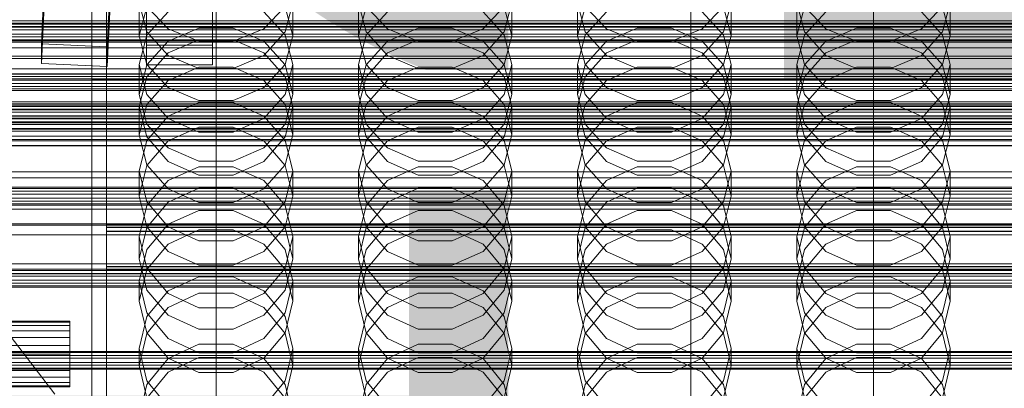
# Model space of a CAD drawing. Header units: millimetres. Extents: x -4738 to 65662, y -68080 to 6847.
# Tile 256 of 256: x -184 to 86, y -34184 to -34084. Entities that reach past the tile are written whole.
import ezdxf

# ---------------------------------------------------------------- set-up
doc = ezdxf.new("R2010")
doc.units = ezdxf.units.MM
for name, color, linetype, lineweight in [('COTAS_O', 1, 'Continuous', 0), ('COTAS_P', 1, 'Continuous', 0), ('frontal_briquetadora', 7, 'Continuous', 0), ('frontal_C01', 7, 'Continuous', 0), ('frontal_C02', 7, 'Continuous', 0), ('frontal_C03', 7, 'Continuous', 0), ('frontal_dosificador', 7, 'Continuous', 0), ('frontal_mezcladora', 7, 'Continuous', 0), ('frontal_secador', 7, 'Continuous', 0)]:
    doc.layers.add(name, color=color, linetype=linetype, lineweight=lineweight)
doc.dimstyles.new('R19_100', dxfattribs={"dimtxt": 250, "dimasz": 150, "dimexe": 150, "dimexo": 80, "dimgap": 100, "dimtad": 1, "dimtih": 1, "dimtoh": 1, "dimdsep": 46, "dimcen": 0.09, "dimadec": 0, "dimazin": 0, "dimtfac": 1, "dimtdec": 4, "dimtofl": 0, "dimtmove": 0, "dimatfit": 3, "dimfxl": 1, "dimtolj": 1, "dimtzin": 0, "dimarcsym": 0})

# ---------------------------------------------------------------- blocks, each defined once
blk = doc.blocks.new('DIM_R30_48')
at = {"layer": 'COTAS_O'}
for p, q in [((-1725, -33700), (-1575, -33655)), ((1725, -33700), (1575, -33655)), ((-1725, -34400), (-1725, -33700)), ((-1725, -33700), (1725, -33700)), ((-1725, -33700), (-1575, -33745)), ((1725, -33700), (1575, -33745)), ((1725, -34400), (1725, -33700))]:
    blk.add_line(p, q, dxfattribs=at)
blk.add_text('3450 O', height=250, dxfattribs=at).set_placement((0, -33600))
blk = doc.blocks.new('DIM_R30_49')
at = {"layer": 'COTAS_P'}
for p, q in [((-150, -32300), (550, -32300)), ((550, -32300), (505, -32450)), ((550, -34900), (550, -32300)), ((550, -32300), (595, -32450)), ((550, -34900), (505, -34750)), ((550, -34900), (595, -34750)), ((-150, -34900), (550, -34900))]:
    blk.add_line(p, q, dxfattribs=at)
blk.add_text('2600 P', height=250, rotation=90, dxfattribs=at).set_placement((450, -33600))
blk = doc.blocks.new('DIM_R30_51')
at = {"layer": 'COTAS_O'}
for p, q in [((-650, -33700), (50, -33700)), ((50, -33700), (5, -33850)), ((50, -34900), (50, -33700)), ((50, -33700), (95, -33850)), ((50, -34900), (5, -34750)), ((50, -34900), (95, -34750)), ((-650, -34900), (50, -34900))]:
    blk.add_line(p, q, dxfattribs=at)
blk.add_text('1200 O', height=250, rotation=90, dxfattribs=at).set_placement((-50, -34300))
blk = doc.blocks.new('DIM_R30_52')
at = {"layer": 'COTAS_O'}
for p, q in [((-650, -34200), (-500, -34155)), ((650, -34200), (500, -34155)), ((-650, -34900), (-650, -34200)), ((-650, -34200), (650, -34200)), ((-650, -34200), (-500, -34245)), ((650, -34200), (500, -34245)), ((650, -34900), (650, -34200))]:
    blk.add_line(p, q, dxfattribs=at)
blk.add_text('1300 O', height=250, dxfattribs=at).set_placement((0, -34100))

msp = doc.modelspace()

# ---------------------------------------------------------------- linework, layer by layer
at = {"layer": 'frontal_briquetadora'}
for p, q in [((-164, -34100), (-164, -33920)), ((-160, -34100), (-160, -33920)), ((-160, -34066.987), (-160, -34084.097)), ((-160, -34084.64), (-160, -34067.514)), ((-160, -34085.184), (-160, -34068.041)), ((-160, -34068.567), (-160, -34085.599)), ((-160, -34084.398), (-160, -34069.338)), ((-160, -34073.418), (-160, -34087.52)), ((-160, -34077.23), (-160, -34091.829)), ((-148.92, -34086.819), (-151, -34078.875)), ((-151, -34087.875), (-151, -34078.875)), ((-109, -34078.875), (-111.08, -34086.82)), ((-109, -34087.875), (-109, -34078.875)), ((-88.92, -34086.819), (-91, -34078.875)), ((-91, -34087.875), (-91, -34078.875)), ((-49, -34078.875), (-51.08, -34086.82)), ((-49, -34087.875), (-49, -34078.875)), ((-28.92, -34086.819), (-31, -34078.875)), ((-31, -34087.875), (-31, -34078.875)), ((11, -34078.875), (8.92, -34086.82)), ((11, -34087.875), (11, -34078.875)), ((31.08, -34086.819), (29, -34078.875)), ((29, -34087.875), (29, -34078.875)), ((71, -34078.875), (68.92, -34086.82)), ((71, -34087.875), (71, -34078.875)), ((-160, -34096.579), (-160, -34081.519)), ((-151, -34087.875), (-148.92, -34079.984)), ((-143.093, -34085.996), (-148.92, -34079.855)), ((-148.92, -34087.722), (-143.094, -34081.332)), ((-111.08, -34079.855), (-116.907, -34085.996)), ((-116.906, -34081.332), (-111.08, -34087.722)), ((-111.08, -34079.984), (-109, -34087.875)), ((-91, -34087.875), (-88.92, -34079.984)), ((-83.093, -34085.996), (-88.92, -34079.855)), ((-88.92, -34087.722), (-83.094, -34081.332)), ((-51.08, -34079.855), (-56.907, -34085.996)), ((-56.906, -34081.332), (-51.08, -34087.722)), ((-51.08, -34079.984), (-49, -34087.875)), ((-31, -34087.875), (-28.92, -34079.984)), ((-23.093, -34085.996), (-28.92, -34079.855)), ((-28.92, -34087.722), (-23.094, -34081.332)), ((8.92, -34079.855), (3.093, -34085.996)), ((3.094, -34081.332), (8.92, -34087.722)), ((8.92, -34079.984), (11, -34087.875)), ((29, -34087.875), (31.08, -34079.984)), ((36.907, -34085.996), (31.08, -34079.855)), ((31.08, -34087.722), (36.906, -34081.332)), ((68.92, -34079.855), (63.093, -34085.996)), ((63.094, -34081.332), (68.92, -34087.722)), ((68.92, -34079.984), (71, -34087.875)), ((-160, -34084.097), (-160, -34101.698)), ((-160, -34094.857), (-160, -34084.398)), ((-160, -34102.255), (-160, -34084.64)), ((-160, -34102.813), (-160, -34085.184)), ((-160, -34085.599), (-160, -34099.701)), ((-160, -34087.52), (-160, -34096.547)), ((-143.094, -34093.266), (-148.92, -34086.819)), ((-134.673, -34085.792), (-143.093, -34089.399)), ((-134.673, -34089.404), (-143.093, -34085.996)), ((-125.327, -34085.792), (-134.673, -34085.792)), ((-116.907, -34089.399), (-125.327, -34085.792)), ((-116.907, -34085.996), (-125.327, -34089.404)), ((-111.08, -34086.82), (-116.906, -34093.266)), ((-83.094, -34093.266), (-88.92, -34086.819)), ((-74.673, -34085.792), (-83.093, -34089.399)), ((-74.673, -34089.404), (-83.093, -34085.996)), ((-65.327, -34085.792), (-74.673, -34085.792)), ((-56.907, -34089.399), (-65.327, -34085.792)), ((-56.907, -34085.996), (-65.327, -34089.404)), ((-51.08, -34086.82), (-56.906, -34093.266)), ((-23.094, -34093.266), (-28.92, -34086.819)), ((-14.673, -34085.792), (-23.093, -34089.399)), ((-14.673, -34089.404), (-23.093, -34085.996)), ((-5.327, -34085.792), (-14.673, -34085.792)), ((3.093, -34089.399), (-5.327, -34085.792)), ((3.093, -34085.996), (-5.327, -34089.404)), ((8.92, -34086.82), (3.094, -34093.266)), ((36.906, -34093.266), (31.08, -34086.819)), ((45.327, -34085.792), (36.907, -34089.399)), ((45.327, -34089.404), (36.907, -34085.996)), ((54.673, -34085.792), (45.327, -34085.792)), ((63.093, -34089.399), (54.673, -34085.792)), ((63.093, -34085.996), (54.673, -34089.404)), ((68.92, -34086.82), (63.094, -34093.266)), ((-151, -34095.779), (-148.92, -34087.722)), ((-151, -34087.875), (-148.92, -34095.766)), ((-143.093, -34089.399), (-148.92, -34095.899)), ((-134.674, -34089.012), (-143.094, -34092.596)), ((-125.326, -34089.012), (-134.674, -34089.012)), ((-125.327, -34089.404), (-134.673, -34089.404)), ((-116.906, -34092.596), (-125.326, -34089.012)), ((-111.08, -34095.899), (-116.907, -34089.399)), ((-111.08, -34087.722), (-109, -34095.779)), ((-111.08, -34095.766), (-109, -34087.875)), ((-91, -34095.779), (-88.92, -34087.722)), ((-91, -34087.875), (-88.92, -34095.766)), ((-83.093, -34089.399), (-88.92, -34095.899)), ((-74.674, -34089.012), (-83.094, -34092.596)), ((-65.326, -34089.012), (-74.674, -34089.012)), ((-65.327, -34089.404), (-74.673, -34089.404)), ((-56.906, -34092.596), (-65.326, -34089.012)), ((-51.08, -34095.899), (-56.907, -34089.399)), ((-51.08, -34087.722), (-49, -34095.779)), ((-51.08, -34095.766), (-49, -34087.875)), ((-31, -34095.779), (-28.92, -34087.722)), ((-31, -34087.875), (-28.92, -34095.766)), ((-23.093, -34089.399), (-28.92, -34095.899)), ((-14.674, -34089.012), (-23.094, -34092.596)), ((-5.326, -34089.012), (-14.674, -34089.012)), ((-5.327, -34089.404), (-14.673, -34089.404)), ((3.094, -34092.596), (-5.326, -34089.012)), ((8.92, -34095.899), (3.093, -34089.399)), ((8.92, -34087.722), (11, -34095.779)), ((8.92, -34095.766), (11, -34087.875)), ((29, -34095.779), (31.08, -34087.722)), ((29, -34087.875), (31.08, -34095.766)), ((36.907, -34089.399), (31.08, -34095.899)), ((45.326, -34089.012), (36.906, -34092.596)), ((54.674, -34089.012), (45.326, -34089.012)), ((54.673, -34089.404), (45.327, -34089.404)), ((63.094, -34092.596), (54.674, -34089.012)), ((68.92, -34095.899), (63.093, -34089.399)), ((68.92, -34087.722), (71, -34095.779)), ((68.92, -34095.766), (71, -34087.875)), ((-160, -34091.829), (-160, -34101.584)), ((-143.094, -34092.596), (-148.92, -34099.099)), ((-111.08, -34099.099), (-116.906, -34092.596)), ((-83.094, -34092.596), (-88.92, -34099.099)), ((-51.08, -34099.099), (-56.906, -34092.596)), ((-23.094, -34092.596), (-28.92, -34099.099)), ((8.92, -34099.099), (3.094, -34092.596)), ((36.906, -34092.596), (31.08, -34099.099)), ((68.92, -34099.099), (63.094, -34092.596)), ((-160, -34099.123), (-160, -34094.857)), ((-134.674, -34096.873), (-143.094, -34093.266)), ((-116.906, -34093.266), (-125.326, -34096.873)), ((-74.674, -34096.873), (-83.094, -34093.266)), ((-56.906, -34093.266), (-65.326, -34096.873)), ((-14.674, -34096.873), (-23.094, -34093.266)), ((3.094, -34093.266), (-5.326, -34096.873)), ((45.326, -34096.873), (36.906, -34093.266)), ((63.094, -34093.266), (54.674, -34096.873)), ((-160, -34096.547), (-160, -34099.123)), ((-160, -34107.038), (-160, -34096.579)), ((-148.92, -34103.933), (-151, -34095.779)), ((-151, -34104.004), (-151, -34095.779)), ((-148.92, -34095.899), (-151, -34104.004)), ((-148.92, -34095.766), (-143.093, -34102.094)), ((-143.093, -34100.145), (-134.673, -34096.48)), ((-125.326, -34096.873), (-134.674, -34096.873)), ((-134.673, -34096.48), (-125.327, -34096.48)), ((-125.327, -34096.48), (-116.907, -34100.145)), ((-116.907, -34102.094), (-111.08, -34095.766)), ((-109, -34095.779), (-111.08, -34103.933)), ((-109, -34104.004), (-111.08, -34095.899)), ((-109, -34104.004), (-109, -34095.779)), ((-88.92, -34103.933), (-91, -34095.779)), ((-91, -34104.004), (-91, -34095.779)), ((-88.92, -34095.899), (-91, -34104.004)), ((-88.92, -34095.766), (-83.093, -34102.094)), ((-83.093, -34100.145), (-74.673, -34096.48)), ((-65.326, -34096.873), (-74.674, -34096.873)), ((-74.673, -34096.48), (-65.327, -34096.48)), ((-65.327, -34096.48), (-56.907, -34100.145)), ((-56.907, -34102.094), (-51.08, -34095.766)), ((-49, -34095.779), (-51.08, -34103.933)), ((-49, -34104.004), (-51.08, -34095.899)), ((-49, -34104.004), (-49, -34095.779)), ((-28.92, -34103.933), (-31, -34095.779)), ((-31, -34104.004), (-31, -34095.779)), ((-28.92, -34095.899), (-31, -34104.004)), ((-28.92, -34095.766), (-23.093, -34102.094)), ((-23.093, -34100.145), (-14.673, -34096.48)), ((-5.326, -34096.873), (-14.674, -34096.873)), ((-14.673, -34096.48), (-5.327, -34096.48)), ((-5.327, -34096.48), (3.093, -34100.145)), ((3.093, -34102.094), (8.92, -34095.766)), ((11, -34095.779), (8.92, -34103.933)), ((11, -34104.004), (8.92, -34095.899)), ((11, -34104.004), (11, -34095.779)), ((31.08, -34103.933), (29, -34095.779)), ((29, -34104.004), (29, -34095.779)), ((31.08, -34095.899), (29, -34104.004)), ((31.08, -34095.766), (36.907, -34102.094)), ((36.907, -34100.145), (45.327, -34096.48)), ((54.674, -34096.873), (45.326, -34096.873)), ((45.327, -34096.48), (54.673, -34096.48)), ((54.673, -34096.48), (63.093, -34100.145)), ((63.093, -34102.094), (68.92, -34095.766)), ((71, -34095.779), (68.92, -34103.933)), ((71, -34104.004), (68.92, -34095.899)), ((71, -34104.004), (71, -34095.779)), ((-164, -34100), (-160, -34100)), ((-164, -34275), (-164, -34100)), ((-160, -34099.701), (-160, -34108.728)), ((200, -34100), (-160, -34100)), ((-160, -34275), (-160, -34100)), ((-148.92, -34099.099), (-151, -34107.292)), ((-148.92, -34106.751), (-143.093, -34100.145)), ((-116.907, -34100.145), (-111.08, -34106.751)), ((-109, -34107.292), (-111.08, -34099.099)), ((-88.92, -34099.099), (-91, -34107.292)), ((-88.92, -34106.751), (-83.093, -34100.145)), ((-56.907, -34100.145), (-51.08, -34106.751)), ((-49, -34107.292), (-51.08, -34099.099)), ((-28.92, -34099.099), (-31, -34107.292)), ((-28.92, -34106.751), (-23.093, -34100.145)), ((3.093, -34100.145), (8.92, -34106.751)), ((11, -34107.292), (8.92, -34099.099)), ((31.08, -34099.099), (29, -34107.292)), ((31.08, -34106.751), (36.907, -34100.145)), ((63.093, -34100.145), (68.92, -34106.751)), ((71, -34107.292), (68.92, -34099.099)), ((-160, -34101.584), (-160, -34105.009)), ((-160, -34101.698), (-160, -34119.743)), ((-160, -34120.314), (-160, -34102.255)), ((-160, -34120.885), (-160, -34102.813)), ((-143.093, -34102.094), (-134.673, -34105.606)), ((-125.327, -34105.606), (-116.907, -34102.094)), ((-83.093, -34102.094), (-74.673, -34105.606)), ((-65.327, -34105.606), (-56.907, -34102.094)), ((-23.093, -34102.094), (-14.673, -34105.606)), ((-5.327, -34105.606), (3.093, -34102.094)), ((36.907, -34102.094), (45.327, -34105.606)), ((54.673, -34105.606), (63.093, -34102.094)), ((-151, -34104.004), (-148.92, -34112.109)), ((-143.094, -34110.541), (-148.92, -34103.933)), ((-134.674, -34106.182), (-143.094, -34109.855)), ((-125.326, -34106.182), (-134.674, -34106.182)), ((-134.673, -34105.606), (-125.327, -34105.606)), ((-116.906, -34109.855), (-125.326, -34106.182)), ((-111.08, -34103.933), (-116.906, -34110.541)), ((-111.08, -34112.109), (-109, -34104.004)), ((-91, -34104.004), (-88.92, -34112.109)), ((-83.094, -34110.541), (-88.92, -34103.933)), ((-74.674, -34106.182), (-83.094, -34109.855)), ((-65.326, -34106.182), (-74.674, -34106.182)), ((-74.673, -34105.606), (-65.327, -34105.606)), ((-56.906, -34109.855), (-65.326, -34106.182)), ((-51.08, -34103.933), (-56.906, -34110.541)), ((-51.08, -34112.109), (-49, -34104.004)), ((-31, -34104.004), (-28.92, -34112.109)), ((-23.094, -34110.541), (-28.92, -34103.933)), ((-14.674, -34106.182), (-23.094, -34109.855)), ((-5.326, -34106.182), (-14.674, -34106.182)), ((-14.673, -34105.606), (-5.327, -34105.606)), ((3.094, -34109.855), (-5.326, -34106.182)), ((8.92, -34103.933), (3.094, -34110.541)), ((8.92, -34112.109), (11, -34104.004)), ((29, -34104.004), (31.08, -34112.109)), ((36.906, -34110.541), (31.08, -34103.933)), ((45.326, -34106.182), (36.906, -34109.855)), ((54.674, -34106.182), (45.326, -34106.182)), ((45.327, -34105.606), (54.673, -34105.606)), ((63.094, -34109.855), (54.674, -34106.182)), ((68.92, -34103.933), (63.094, -34110.541)), ((68.92, -34112.109), (71, -34104.004)), ((-160, -34111.304), (-160, -34107.038)), ((-160, -34108.728), (-160, -34111.304)), ((-151, -34114.988), (-148.92, -34106.751)), ((-151, -34114.988), (-151, -34107.292)), ((-151, -34107.292), (-148.92, -34115.574)), ((-111.08, -34106.751), (-109, -34114.988)), ((-111.08, -34115.574), (-109, -34107.292)), ((-109, -34114.988), (-109, -34107.292)), ((-91, -34114.988), (-88.92, -34106.751)), ((-91, -34114.988), (-91, -34107.292)), ((-91, -34107.292), (-88.92, -34115.574)), ((-51.08, -34106.751), (-49, -34114.988)), ((-51.08, -34115.574), (-49, -34107.292)), ((-49, -34114.988), (-49, -34107.292)), ((-31, -34114.988), (-28.92, -34106.751)), ((-31, -34114.988), (-31, -34107.292)), ((-31, -34107.292), (-28.92, -34115.574)), ((8.92, -34106.751), (11, -34114.988)), ((8.92, -34115.574), (11, -34107.292)), ((11, -34114.988), (11, -34107.292)), ((29, -34114.988), (31.08, -34106.751)), ((29, -34114.988), (29, -34107.292)), ((29, -34107.292), (31.08, -34115.574)), ((68.92, -34106.751), (71, -34114.988)), ((68.92, -34115.574), (71, -34107.292)), ((71, -34114.988), (71, -34107.292)), ((-143.094, -34109.855), (-148.92, -34116.514)), ((-134.674, -34114.235), (-143.094, -34110.541)), ((-116.906, -34110.541), (-125.326, -34114.235)), ((-111.08, -34116.514), (-116.906, -34109.855)), ((-83.094, -34109.855), (-88.92, -34116.514)), ((-74.674, -34114.235), (-83.094, -34110.541)), ((-56.906, -34110.541), (-65.326, -34114.235)), ((-51.08, -34116.514), (-56.906, -34109.855)), ((-23.094, -34109.855), (-28.92, -34116.514)), ((-14.674, -34114.235), (-23.094, -34110.541)), ((3.094, -34110.541), (-5.326, -34114.235)), ((8.92, -34116.514), (3.094, -34109.855)), ((36.906, -34109.855), (31.08, -34116.514)), ((45.326, -34114.235), (36.906, -34110.541)), ((63.094, -34110.541), (54.674, -34114.235)), ((68.92, -34116.514), (63.094, -34109.855)), ((-148.92, -34112.109), (-143.093, -34118.608)), ((-143.093, -34116.612), (-134.673, -34112.866)), ((-125.326, -34114.235), (-134.674, -34114.235)), ((-134.673, -34112.866), (-125.327, -34112.866)), ((-125.327, -34112.866), (-116.907, -34116.612)), ((-116.907, -34118.608), (-111.08, -34112.109)), ((-88.92, -34112.109), (-83.093, -34118.608)), ((-83.093, -34116.612), (-74.673, -34112.866)), ((-65.326, -34114.235), (-74.674, -34114.235)), ((-74.673, -34112.866), (-65.327, -34112.866)), ((-65.327, -34112.866), (-56.907, -34116.612)), ((-56.907, -34118.608), (-51.08, -34112.109)), ((-28.92, -34112.109), (-23.093, -34118.608)), ((-23.093, -34116.612), (-14.673, -34112.866)), ((-5.326, -34114.235), (-14.674, -34114.235)), ((-14.673, -34112.866), (-5.327, -34112.866)), ((-5.327, -34112.866), (3.093, -34116.612)), ((3.093, -34118.608), (8.92, -34112.109)), ((31.08, -34112.109), (36.907, -34118.608)), ((36.907, -34116.612), (45.327, -34112.866)), ((54.674, -34114.235), (45.326, -34114.235)), ((45.327, -34112.866), (54.673, -34112.866)), ((54.673, -34112.866), (63.093, -34116.612)), ((63.093, -34118.608), (68.92, -34112.109)), ((-148.92, -34123.224), (-151, -34114.988)), ((-148.92, -34116.514), (-151, -34124.892)), ((-148.92, -34115.574), (-143.094, -34122.28)), ((-148.92, -34123.363), (-143.093, -34116.612)), ((-116.907, -34116.612), (-111.08, -34123.363)), ((-116.906, -34122.28), (-111.08, -34115.574)), ((-109, -34114.988), (-111.08, -34123.224)), ((-109, -34124.892), (-111.08, -34116.514)), ((-88.92, -34123.224), (-91, -34114.988)), ((-88.92, -34116.514), (-91, -34124.892)), ((-88.92, -34115.574), (-83.094, -34122.28)), ((-88.92, -34123.363), (-83.093, -34116.612)), ((-56.907, -34116.612), (-51.08, -34123.363)), ((-56.906, -34122.28), (-51.08, -34115.574)), ((-49, -34114.988), (-51.08, -34123.224)), ((-49, -34124.892), (-51.08, -34116.514)), ((-28.92, -34123.224), (-31, -34114.988)), ((-28.92, -34116.514), (-31, -34124.892)), ((-28.92, -34115.574), (-23.094, -34122.28)), ((-28.92, -34123.363), (-23.093, -34116.612)), ((3.093, -34116.612), (8.92, -34123.363)), ((3.094, -34122.28), (8.92, -34115.574)), ((11, -34114.988), (8.92, -34123.224)), ((11, -34124.892), (8.92, -34116.514)), ((31.08, -34123.224), (29, -34114.988)), ((31.08, -34116.514), (29, -34124.892)), ((31.08, -34115.574), (36.906, -34122.28)), ((31.08, -34123.363), (36.907, -34116.612)), ((63.093, -34116.612), (68.92, -34123.363)), ((63.094, -34122.28), (68.92, -34115.574)), ((71, -34114.988), (68.92, -34123.224)), ((71, -34124.892), (68.92, -34116.514)), ((-160, -34119.743), (-160, -34138.187)), ((-143.093, -34118.608), (-134.673, -34122.215)), ((-125.327, -34122.215), (-116.907, -34118.608)), ((-83.093, -34118.608), (-74.673, -34122.215)), ((-65.327, -34122.215), (-56.907, -34118.608)), ((-23.093, -34118.608), (-14.673, -34122.215)), ((-5.327, -34122.215), (3.093, -34118.608)), ((36.907, -34118.608), (45.327, -34122.215)), ((54.673, -34122.215), (63.093, -34118.608)), ((-160, -34138.77), (-160, -34120.314)), ((-160, -34139.352), (-160, -34120.885)), ((-143.094, -34122.28), (-134.674, -34126.028)), ((-134.673, -34122.215), (-125.327, -34122.215)), ((-125.326, -34126.028), (-116.906, -34122.28)), ((-83.094, -34122.28), (-74.674, -34126.028)), ((-74.673, -34122.215), (-65.327, -34122.215)), ((-65.326, -34126.028), (-56.906, -34122.28)), ((-23.094, -34122.28), (-14.674, -34126.028)), ((-14.673, -34122.215), (-5.327, -34122.215)), ((-5.326, -34126.028), (3.094, -34122.28)), ((36.906, -34122.28), (45.326, -34126.028)), ((45.327, -34122.215), (54.673, -34122.215)), ((54.674, -34126.028), (63.094, -34122.28)), ((-151, -34131.781), (-148.92, -34123.363)), ((-148.92, -34133.352), (-151, -34124.892)), ((-151, -34131.781), (-151, -34124.892)), ((-143.093, -34129.83), (-148.92, -34123.224)), ((-143.094, -34127.512), (-134.674, -34123.759)), ((-134.674, -34123.759), (-125.326, -34123.759)), ((-125.326, -34123.759), (-116.906, -34127.512)), ((-111.08, -34123.224), (-116.907, -34129.83)), ((-111.08, -34123.363), (-109, -34131.781)), ((-109, -34124.892), (-111.08, -34133.352)), ((-109, -34131.781), (-109, -34124.892)), ((-91, -34131.781), (-88.92, -34123.363)), ((-88.92, -34133.352), (-91, -34124.892)), ((-91, -34131.781), (-91, -34124.892)), ((-83.093, -34129.83), (-88.92, -34123.224)), ((-83.094, -34127.512), (-74.674, -34123.759)), ((-74.674, -34123.759), (-65.326, -34123.759)), ((-65.326, -34123.759), (-56.906, -34127.512)), ((-51.08, -34123.224), (-56.907, -34129.83)), ((-51.08, -34123.363), (-49, -34131.781)), ((-49, -34124.892), (-51.08, -34133.352)), ((-49, -34131.781), (-49, -34124.892)), ((-31, -34131.781), (-28.92, -34123.363)), ((-28.92, -34133.352), (-31, -34124.892)), ((-31, -34131.781), (-31, -34124.892)), ((-23.093, -34129.83), (-28.92, -34123.224)), ((-23.094, -34127.512), (-14.674, -34123.759)), ((-14.674, -34123.759), (-5.326, -34123.759)), ((-5.326, -34123.759), (3.094, -34127.512)), ((8.92, -34123.224), (3.093, -34129.83)), ((8.92, -34123.363), (11, -34131.781)), ((11, -34124.892), (8.92, -34133.352)), ((11, -34131.781), (11, -34124.892)), ((29, -34131.781), (31.08, -34123.363)), ((31.08, -34133.352), (29, -34124.892)), ((29, -34131.781), (29, -34124.892)), ((36.907, -34129.83), (31.08, -34123.224)), ((36.906, -34127.512), (45.326, -34123.759)), ((45.326, -34123.759), (54.674, -34123.759)), ((54.674, -34123.759), (63.094, -34127.512)), ((68.92, -34123.224), (63.093, -34129.83)), ((68.92, -34123.363), (71, -34131.781)), ((71, -34124.892), (68.92, -34133.352)), ((71, -34131.781), (71, -34124.892)), ((-148.92, -34134.311), (-143.094, -34127.512)), ((-134.674, -34126.028), (-125.326, -34126.028)), ((-116.906, -34127.512), (-111.08, -34134.311)), ((-88.92, -34134.311), (-83.094, -34127.512)), ((-74.674, -34126.028), (-65.326, -34126.028)), ((-56.906, -34127.512), (-51.08, -34134.311)), ((-28.92, -34134.311), (-23.094, -34127.512)), ((-14.674, -34126.028), (-5.326, -34126.028)), ((3.094, -34127.512), (8.92, -34134.311)), ((31.08, -34134.311), (36.906, -34127.512)), ((45.326, -34126.028), (54.674, -34126.028)), ((63.094, -34127.512), (68.92, -34134.311)), ((-134.673, -34129.642), (-143.093, -34133.46)), ((-134.673, -34133.495), (-143.093, -34129.83)), ((-125.327, -34129.642), (-134.673, -34129.642)), ((-116.907, -34133.46), (-125.327, -34129.642)), ((-116.907, -34129.83), (-125.327, -34133.495)), ((-74.673, -34129.642), (-83.093, -34133.46)), ((-74.673, -34133.495), (-83.093, -34129.83)), ((-65.327, -34129.642), (-74.673, -34129.642)), ((-56.907, -34133.46), (-65.327, -34129.642)), ((-56.907, -34129.83), (-65.327, -34133.495)), ((-14.673, -34129.642), (-23.093, -34133.46)), ((-14.673, -34133.495), (-23.093, -34129.83)), ((-5.327, -34129.642), (-14.673, -34129.642)), ((3.093, -34133.46), (-5.327, -34129.642)), ((3.093, -34129.83), (-5.327, -34133.495)), ((45.327, -34129.642), (36.907, -34133.46)), ((45.327, -34133.495), (36.907, -34129.83)), ((54.673, -34129.642), (45.327, -34129.642)), ((63.093, -34133.46), (54.673, -34129.642)), ((63.093, -34129.83), (54.673, -34133.495)), ((-151, -34131.781), (-148.92, -34140.199)), ((-111.08, -34140.199), (-109, -34131.781)), ((-91, -34131.781), (-88.92, -34140.199)), ((-51.08, -34140.199), (-49, -34131.781)), ((-31, -34131.781), (-28.92, -34140.199)), ((8.92, -34140.199), (11, -34131.781)), ((29, -34131.781), (31.08, -34140.199)), ((68.92, -34140.199), (71, -34131.781)), ((-151, -34142.855), (-148.92, -34134.311)), ((-143.094, -34140.193), (-148.92, -34133.352)), ((-143.093, -34133.46), (-148.92, -34140.34)), ((-134.674, -34135.681), (-143.094, -34139.483)), ((-125.326, -34135.681), (-134.674, -34135.681)), ((-125.327, -34133.495), (-134.673, -34133.495)), ((-116.906, -34139.483), (-125.326, -34135.681)), ((-111.08, -34140.34), (-116.907, -34133.46)), ((-111.08, -34133.352), (-116.906, -34140.193)), ((-111.08, -34134.311), (-109, -34142.855)), ((-91, -34142.855), (-88.92, -34134.311)), ((-83.094, -34140.193), (-88.92, -34133.352)), ((-83.093, -34133.46), (-88.92, -34140.34)), ((-74.674, -34135.681), (-83.094, -34139.483)), ((-65.326, -34135.681), (-74.674, -34135.681)), ((-65.327, -34133.495), (-74.673, -34133.495)), ((-56.906, -34139.483), (-65.326, -34135.681)), ((-51.08, -34140.34), (-56.907, -34133.46)), ((-51.08, -34133.352), (-56.906, -34140.193)), ((-51.08, -34134.311), (-49, -34142.855)), ((-31, -34142.855), (-28.92, -34134.311)), ((-23.094, -34140.193), (-28.92, -34133.352)), ((-23.093, -34133.46), (-28.92, -34140.34)), ((-14.674, -34135.681), (-23.094, -34139.483)), ((-5.326, -34135.681), (-14.674, -34135.681)), ((-5.327, -34133.495), (-14.673, -34133.495)), ((3.094, -34139.483), (-5.326, -34135.681)), ((8.92, -34140.34), (3.093, -34133.46)), ((8.92, -34133.352), (3.094, -34140.193)), ((8.92, -34134.311), (11, -34142.855)), ((29, -34142.855), (31.08, -34134.311)), ((36.906, -34140.193), (31.08, -34133.352)), ((36.907, -34133.46), (31.08, -34140.34)), ((45.326, -34135.681), (36.906, -34139.483)), ((54.674, -34135.681), (45.326, -34135.681)), ((54.673, -34133.495), (45.327, -34133.495)), ((63.094, -34139.483), (54.674, -34135.681)), ((68.92, -34140.34), (63.093, -34133.46)), ((68.92, -34133.352), (63.094, -34140.193)), ((68.92, -34134.311), (71, -34142.855)), ((-160, -34138.187), (-160, -34156.982)), ((-160, -34157.575), (-160, -34138.77)), ((-160, -34158.168), (-160, -34139.352)), ((-160, -34139.431), (-160, -34141.394)), ((-160, -34151.031), (-160, -34139.431)), ((-160, -34139.431), (200, -34139.431)), ((-160, -34139.536), (-160, -34141.489)), ((-160, -34151.121), (-160, -34139.536)), ((200, -34139.536), (-160, -34139.536)), ((-160, -34140.25), (-160, -34151.864)), ((-160, -34140.25), (200, -34140.25)), ((-160, -34140.35), (-160, -34151.949)), ((200, -34140.35), (-160, -34140.35)), ((-160, -34141.394), (-160, -34152.993)), ((-160, -34141.394), (200, -34141.394)), ((-148.92, -34140.34), (-151, -34148.919)), ((-143.094, -34139.483), (-148.92, -34146.366)), ((-148.92, -34140.199), (-143.093, -34146.949)), ((-134.674, -34144.012), (-143.094, -34140.193)), ((-143.093, -34144.884), (-134.673, -34141.024)), ((-134.673, -34141.024), (-125.327, -34141.024)), ((-125.327, -34141.024), (-116.907, -34144.884)), ((-116.906, -34140.193), (-125.326, -34144.012)), ((-116.907, -34146.949), (-111.08, -34140.199)), ((-111.08, -34146.366), (-116.906, -34139.483)), ((-109, -34148.919), (-111.08, -34140.34)), ((-88.92, -34140.34), (-91, -34148.919)), ((-83.094, -34139.483), (-88.92, -34146.366)), ((-88.92, -34140.199), (-83.093, -34146.949)), ((-74.674, -34144.012), (-83.094, -34140.193)), ((-83.093, -34144.884), (-74.673, -34141.024)), ((-74.673, -34141.024), (-65.327, -34141.024)), ((-65.327, -34141.024), (-56.907, -34144.884)), ((-56.906, -34140.193), (-65.326, -34144.012)), ((-56.907, -34146.949), (-51.08, -34140.199)), ((-51.08, -34146.366), (-56.906, -34139.483)), ((-49, -34148.919), (-51.08, -34140.34)), ((-28.92, -34140.34), (-31, -34148.919)), ((-23.094, -34139.483), (-28.92, -34146.366)), ((-28.92, -34140.199), (-23.093, -34146.949)), ((-14.674, -34144.012), (-23.094, -34140.193)), ((-23.093, -34144.884), (-14.673, -34141.024)), ((-14.673, -34141.024), (-5.327, -34141.024)), ((-5.327, -34141.024), (3.093, -34144.884)), ((3.094, -34140.193), (-5.326, -34144.012)), ((3.093, -34146.949), (8.92, -34140.199)), ((8.92, -34146.366), (3.094, -34139.483)), ((11, -34148.919), (8.92, -34140.34)), ((31.08, -34140.34), (29, -34148.919)), ((36.906, -34139.483), (31.08, -34146.366)), ((31.08, -34140.199), (36.907, -34146.949)), ((45.326, -34144.012), (36.906, -34140.193)), ((36.907, -34144.884), (45.327, -34141.024)), ((45.327, -34141.024), (54.673, -34141.024)), ((54.673, -34141.024), (63.093, -34144.884)), ((63.094, -34140.193), (54.674, -34144.012)), ((63.093, -34146.949), (68.92, -34140.199)), ((68.92, -34146.366), (63.094, -34139.483)), ((71, -34148.919), (68.92, -34140.34)), ((-160, -34141.489), (-160, -34153.073)), ((200, -34141.489), (-160, -34141.489)), ((-148.92, -34151.47), (-151, -34142.855)), ((-151, -34148.919), (-151, -34142.855)), ((-125.326, -34144.012), (-134.674, -34144.012)), ((-109, -34142.855), (-111.08, -34151.47)), ((-109, -34148.919), (-109, -34142.855)), ((-88.92, -34151.47), (-91, -34142.855)), ((-91, -34148.919), (-91, -34142.855)), ((-65.326, -34144.012), (-74.674, -34144.012)), ((-49, -34142.855), (-51.08, -34151.47)), ((-49, -34148.919), (-49, -34142.855)), ((-28.92, -34151.47), (-31, -34142.855)), ((-31, -34148.919), (-31, -34142.855)), ((-5.326, -34144.012), (-14.674, -34144.012)), ((11, -34142.855), (8.92, -34151.47)), ((11, -34148.919), (11, -34142.855)), ((31.08, -34151.47), (29, -34142.855)), ((29, -34148.919), (29, -34142.855)), ((54.674, -34144.012), (45.326, -34144.012)), ((71, -34142.855), (68.92, -34151.47)), ((71, -34148.919), (71, -34142.855)), ((-148.92, -34146.366), (-151, -34155.01)), ((-148.92, -34151.841), (-143.093, -34144.884)), ((-116.907, -34144.884), (-111.08, -34151.841)), ((-109, -34155.01), (-111.08, -34146.366)), ((-88.92, -34146.366), (-91, -34155.01)), ((-88.92, -34151.841), (-83.093, -34144.884)), ((-56.907, -34144.884), (-51.08, -34151.841)), ((-49, -34155.01), (-51.08, -34146.366)), ((-28.92, -34146.366), (-31, -34155.01)), ((-28.92, -34151.841), (-23.093, -34144.884)), ((3.093, -34144.884), (8.92, -34151.841)), ((11, -34155.01), (8.92, -34146.366)), ((31.08, -34146.366), (29, -34155.01)), ((31.08, -34151.841), (36.907, -34144.884)), ((63.093, -34144.884), (68.92, -34151.841)), ((71, -34155.01), (68.92, -34146.366)), ((-151, -34148.919), (-148.92, -34157.498)), ((-143.093, -34146.949), (-134.673, -34150.696)), ((-125.327, -34150.696), (-116.907, -34146.949)), ((-111.08, -34157.498), (-109, -34148.919)), ((-91, -34148.919), (-88.92, -34157.498)), ((-83.093, -34146.949), (-74.673, -34150.696)), ((-65.327, -34150.696), (-56.907, -34146.949)), ((-51.08, -34157.498), (-49, -34148.919)), ((-31, -34148.919), (-28.92, -34157.498)), ((-23.093, -34146.949), (-14.673, -34150.696)), ((-5.327, -34150.696), (3.093, -34146.949)), ((8.92, -34157.498), (11, -34148.919)), ((29, -34148.919), (31.08, -34157.498)), ((36.907, -34146.949), (45.327, -34150.696)), ((54.673, -34150.696), (63.093, -34146.949)), ((68.92, -34157.498), (71, -34148.919)), ((200, -34151.031), (-160, -34151.031)), ((-160, -34154.722), (-160, -34151.031)), ((-160, -34154.799), (-160, -34151.121)), ((200, -34151.121), (-160, -34151.121)), ((200, -34151.864), (-160, -34151.864)), ((-160, -34156.491), (-160, -34151.864)), ((-160, -34156.563), (-160, -34151.949)), ((200, -34151.949), (-160, -34151.949)), ((-151, -34160.516), (-148.92, -34151.841)), ((-143.094, -34158.429), (-148.92, -34151.47)), ((-134.673, -34150.696), (-125.327, -34150.696)), ((-111.08, -34151.47), (-116.906, -34158.429)), ((-111.08, -34151.841), (-109, -34160.516)), ((-91, -34160.516), (-88.92, -34151.841)), ((-83.094, -34158.429), (-88.92, -34151.47)), ((-74.673, -34150.696), (-65.327, -34150.696)), ((-51.08, -34151.47), (-56.906, -34158.429)), ((-51.08, -34151.841), (-49, -34160.516)), ((-31, -34160.516), (-28.92, -34151.841)), ((-23.094, -34158.429), (-28.92, -34151.47)), ((-14.673, -34150.696), (-5.327, -34150.696)), ((8.92, -34151.47), (3.094, -34158.429)), ((8.92, -34151.841), (11, -34160.516)), ((29, -34160.516), (31.08, -34151.841)), ((36.906, -34158.429), (31.08, -34151.47)), ((45.327, -34150.696), (54.673, -34150.696)), ((68.92, -34151.47), (63.094, -34158.429)), ((68.92, -34151.841), (71, -34160.516)), ((-160, -34152.993), (-160, -34158.546)), ((-160, -34152.993), (200, -34152.993)), ((-160, -34153.073), (200, -34153.073)), ((-160, -34153.073), (-160, -34158.612)), ((-160, -34161.359), (-160, -34154.722)), ((-160, -34161.423), (-160, -34154.799)), ((-134.674, -34153.841), (-143.094, -34157.708)), ((-125.326, -34153.841), (-134.674, -34153.841)), ((-116.906, -34157.708), (-125.326, -34153.841)), ((-74.674, -34153.841), (-83.094, -34157.708)), ((-65.326, -34153.841), (-74.674, -34153.841)), ((-56.906, -34157.708), (-65.326, -34153.841)), ((-14.674, -34153.841), (-23.094, -34157.708)), ((-5.326, -34153.841), (-14.674, -34153.841)), ((3.094, -34157.708), (-5.326, -34153.841)), ((45.326, -34153.841), (36.906, -34157.708)), ((54.674, -34153.841), (45.326, -34153.841)), ((63.094, -34157.708), (54.674, -34153.841)), ((-160, -34164.021), (-160, -34156.491)), ((-160, -34164.08), (-160, -34156.563)), ((-160, -34156.982), (-160, -34176.08)), ((-160, -34176.682), (-160, -34157.575)), ((-151, -34160.516), (-151, -34155.01)), ((-151, -34155.01), (-148.92, -34163.717)), ((-148.92, -34157.498), (-143.093, -34164.378)), ((-116.907, -34164.378), (-111.08, -34157.498)), ((-111.08, -34163.717), (-109, -34155.01)), ((-109, -34160.516), (-109, -34155.01)), ((-91, -34160.516), (-91, -34155.01)), ((-91, -34155.01), (-88.92, -34163.717)), ((-88.92, -34157.498), (-83.093, -34164.378)), ((-56.907, -34164.378), (-51.08, -34157.498)), ((-51.08, -34163.717), (-49, -34155.01)), ((-49, -34160.516), (-49, -34155.01)), ((-31, -34160.516), (-31, -34155.01)), ((-31, -34155.01), (-28.92, -34163.717)), ((-28.92, -34157.498), (-23.093, -34164.378)), ((3.093, -34164.378), (8.92, -34157.498)), ((8.92, -34163.717), (11, -34155.01)), ((11, -34160.516), (11, -34155.01)), ((29, -34160.516), (29, -34155.01)), ((29, -34155.01), (31.08, -34163.717)), ((31.08, -34157.498), (36.907, -34164.378)), ((63.093, -34164.378), (68.92, -34157.498)), ((68.92, -34163.717), (71, -34155.01)), ((71, -34160.516), (71, -34155.01)), ((-160, -34177.283), (-160, -34158.168)), ((-160, -34158.546), (-160, -34166.95)), ((-160, -34158.612), (-160, -34167.004)), ((-143.094, -34157.708), (-148.92, -34164.704)), ((-134.674, -34162.312), (-143.094, -34158.429)), ((-143.093, -34162.278), (-134.673, -34158.361)), ((-134.673, -34158.361), (-125.327, -34158.361)), ((-125.327, -34158.361), (-116.907, -34162.278)), ((-116.906, -34158.429), (-125.326, -34162.312)), ((-111.08, -34164.704), (-116.906, -34157.708)), ((-83.094, -34157.708), (-88.92, -34164.704)), ((-74.674, -34162.312), (-83.094, -34158.429)), ((-83.093, -34162.278), (-74.673, -34158.361)), ((-74.673, -34158.361), (-65.327, -34158.361)), ((-65.327, -34158.361), (-56.907, -34162.278)), ((-56.906, -34158.429), (-65.326, -34162.312)), ((-51.08, -34164.704), (-56.906, -34157.708)), ((-23.094, -34157.708), (-28.92, -34164.704)), ((-14.674, -34162.312), (-23.094, -34158.429)), ((-23.093, -34162.278), (-14.673, -34158.361)), ((-14.673, -34158.361), (-5.327, -34158.361)), ((-5.327, -34158.361), (3.093, -34162.278)), ((3.094, -34158.429), (-5.326, -34162.312)), ((8.92, -34164.704), (3.094, -34157.708)), ((36.906, -34157.708), (31.08, -34164.704)), ((45.326, -34162.312), (36.906, -34158.429)), ((36.907, -34162.278), (45.327, -34158.361)), ((45.327, -34158.361), (54.673, -34158.361)), ((54.673, -34158.361), (63.093, -34162.278)), ((63.094, -34158.429), (54.674, -34162.312)), ((68.92, -34164.704), (63.094, -34157.708)), ((-160, -34170.778), (-160, -34161.359)), ((-160, -34170.831), (-160, -34161.423)), ((-148.92, -34169.191), (-151, -34160.516)), ((-148.92, -34169.336), (-143.093, -34162.278)), ((-125.326, -34162.312), (-134.674, -34162.312)), ((-116.907, -34162.278), (-111.08, -34169.336)), ((-109, -34160.516), (-111.08, -34169.191)), ((-88.92, -34169.191), (-91, -34160.516)), ((-88.92, -34169.336), (-83.093, -34162.278)), ((-65.326, -34162.312), (-74.674, -34162.312)), ((-56.907, -34162.278), (-51.08, -34169.336)), ((-49, -34160.516), (-51.08, -34169.191)), ((-28.92, -34169.191), (-31, -34160.516)), ((-28.92, -34169.336), (-23.093, -34162.278)), ((-5.326, -34162.312), (-14.674, -34162.312)), ((3.093, -34162.278), (8.92, -34169.336)), ((11, -34160.516), (8.92, -34169.191)), ((31.08, -34169.191), (29, -34160.516)), ((31.08, -34169.336), (36.907, -34162.278)), ((54.674, -34162.312), (45.326, -34162.312)), ((63.093, -34162.278), (68.92, -34169.336)), ((71, -34160.516), (68.92, -34169.191)), ((-160, -34174.268), (-160, -34164.021)), ((-160, -34174.315), (-160, -34164.08)), ((-148.92, -34164.704), (-151, -34173.478)), ((-148.92, -34163.717), (-143.094, -34170.746)), ((-143.093, -34164.378), (-134.673, -34168.196)), ((-125.327, -34168.196), (-116.907, -34164.378)), ((-116.906, -34170.746), (-111.08, -34163.717)), ((-109, -34173.478), (-111.08, -34164.704)), ((-88.92, -34164.704), (-91, -34173.478)), ((-88.92, -34163.717), (-83.094, -34170.746)), ((-83.093, -34164.378), (-74.673, -34168.196)), ((-65.327, -34168.196), (-56.907, -34164.378)), ((-56.906, -34170.746), (-51.08, -34163.717)), ((-49, -34173.478), (-51.08, -34164.704)), ((-28.92, -34164.704), (-31, -34173.478)), ((-28.92, -34163.717), (-23.094, -34170.746)), ((-23.093, -34164.378), (-14.673, -34168.196)), ((-5.327, -34168.196), (3.093, -34164.378)), ((3.094, -34170.746), (8.92, -34163.717)), ((11, -34173.478), (8.92, -34164.704)), ((31.08, -34164.704), (29, -34173.478)), ((31.08, -34163.717), (36.906, -34170.746)), ((36.907, -34164.378), (45.327, -34168.196)), ((54.673, -34168.196), (63.093, -34164.378)), ((63.094, -34170.746), (68.92, -34163.717)), ((71, -34173.478), (68.92, -34164.704)), ((-160, -34166.95), (-160, -34178)), ((-160, -34167.004), (-160, -34178.042)), ((-134.673, -34168.196), (-125.327, -34168.196)), ((-74.673, -34168.196), (-65.327, -34168.196)), ((-14.673, -34168.196), (-5.327, -34168.196)), ((45.327, -34168.196), (54.673, -34168.196)), ((-160, -34182.75), (-160, -34170.778)), ((-160, -34182.792), (-160, -34170.831)), ((-151, -34178.137), (-148.92, -34169.336)), ((-143.093, -34176.147), (-148.92, -34169.191)), ((-143.094, -34170.746), (-134.674, -34174.665)), ((-125.326, -34174.665), (-116.906, -34170.746)), ((-111.08, -34169.191), (-116.907, -34176.147)), ((-111.08, -34169.336), (-109, -34178.137)), ((-91, -34178.137), (-88.92, -34169.336)), ((-83.093, -34176.147), (-88.92, -34169.191)), ((-83.094, -34170.746), (-74.674, -34174.665)), ((-65.326, -34174.665), (-56.906, -34170.746)), ((-51.08, -34169.191), (-56.907, -34176.147)), ((-51.08, -34169.336), (-49, -34178.137)), ((-31, -34178.137), (-28.92, -34169.336)), ((-23.093, -34176.147), (-28.92, -34169.191)), ((-23.094, -34170.746), (-14.674, -34174.665)), ((-5.326, -34174.665), (3.094, -34170.746)), ((8.92, -34169.191), (3.093, -34176.147)), ((8.92, -34169.336), (11, -34178.137)), ((29, -34178.137), (31.08, -34169.336)), ((36.907, -34176.147), (31.08, -34169.191)), ((36.906, -34170.746), (45.326, -34174.665)), ((54.674, -34174.665), (63.094, -34170.746)), ((68.92, -34169.191), (63.093, -34176.147)), ((68.92, -34169.336), (71, -34178.137)), ((-148.92, -34182.307), (-151, -34173.478)), ((-151, -34178.137), (-151, -34173.478)), ((-143.094, -34176.216), (-134.674, -34172.292)), ((-134.674, -34172.292), (-125.326, -34172.292)), ((-125.326, -34172.292), (-116.906, -34176.216)), ((-109, -34173.478), (-111.08, -34182.308)), ((-109, -34178.137), (-109, -34173.478)), ((-88.92, -34182.307), (-91, -34173.478)), ((-91, -34178.137), (-91, -34173.478)), ((-83.094, -34176.216), (-74.674, -34172.292)), ((-74.674, -34172.292), (-65.326, -34172.292)), ((-65.326, -34172.292), (-56.906, -34176.216)), ((-49, -34173.478), (-51.08, -34182.308)), ((-49, -34178.137), (-49, -34173.478)), ((-28.92, -34182.307), (-31, -34173.478)), ((-31, -34178.137), (-31, -34173.478)), ((-23.094, -34176.216), (-14.674, -34172.292)), ((-14.674, -34172.292), (-5.326, -34172.292)), ((-5.326, -34172.292), (3.094, -34176.216)), ((11, -34173.478), (8.92, -34182.308)), ((11, -34178.137), (11, -34173.478)), ((31.08, -34182.307), (29, -34173.478)), ((29, -34178.137), (29, -34173.478)), ((36.906, -34176.216), (45.326, -34172.292)), ((45.326, -34172.292), (54.674, -34172.292)), ((54.674, -34172.292), (63.094, -34176.216)), ((71, -34173.478), (68.92, -34182.308)), ((71, -34178.137), (71, -34173.478)), ((-160, -34175.941), (-160, -34174)), ((-160, -34177.027), (-160, -34174.122)), ((-160, -34174.122), (-160, -34175.093)), ((-160, -34186.982), (-160, -34174.268)), ((-160, -34187.019), (-160, -34174.315)), ((-160, -34175.093), (-160, -34179.904)), ((-160, -34181.688), (-160, -34175.941)), ((-160, -34176.08), (-160, -34195.432)), ((-148.92, -34183.307), (-143.094, -34176.216)), ((-134.673, -34175.979), (-143.093, -34179.943)), ((-134.673, -34180.008), (-143.093, -34176.147)), ((-134.674, -34174.665), (-125.326, -34174.665)), ((-125.327, -34175.979), (-134.673, -34175.979)), ((-116.907, -34179.943), (-125.327, -34175.979)), ((-116.907, -34176.147), (-125.327, -34180.008)), ((-116.906, -34176.216), (-111.08, -34183.307)), ((-88.92, -34183.307), (-83.094, -34176.216)), ((-74.673, -34175.979), (-83.093, -34179.943)), ((-74.673, -34180.008), (-83.093, -34176.147)), ((-74.674, -34174.665), (-65.326, -34174.665)), ((-65.327, -34175.979), (-74.673, -34175.979)), ((-56.907, -34179.943), (-65.327, -34175.979)), ((-56.907, -34176.147), (-65.327, -34180.008)), ((-56.906, -34176.216), (-51.08, -34183.307)), ((-28.92, -34183.307), (-23.094, -34176.216)), ((-14.673, -34175.979), (-23.093, -34179.943)), ((-14.673, -34180.008), (-23.093, -34176.147)), ((-14.674, -34174.665), (-5.326, -34174.665)), ((-5.327, -34175.979), (-14.673, -34175.979)), ((3.093, -34179.943), (-5.327, -34175.979)), ((3.093, -34176.147), (-5.327, -34180.008)), ((3.094, -34176.216), (8.92, -34183.307)), ((31.08, -34183.307), (36.906, -34176.216)), ((45.327, -34175.979), (36.907, -34179.943)), ((45.327, -34180.008), (36.907, -34176.147)), ((45.326, -34174.665), (54.674, -34174.665)), ((54.673, -34175.979), (45.327, -34175.979)), ((63.093, -34179.943), (54.673, -34175.979)), ((63.093, -34176.147), (54.673, -34180.008)), ((63.094, -34176.216), (68.92, -34183.307)), ((-160, -34196.041), (-160, -34176.682)), ((-160, -34183.697), (-160, -34177.027)), ((-160, -34196.649), (-160, -34177.283)), ((-160, -34178), (-160, -34191.425)), ((-160, -34178.042), (-160, -34191.457)), ((-151, -34178.137), (-148.92, -34186.938)), ((-111.08, -34186.938), (-109, -34178.137)), ((-91, -34178.137), (-88.92, -34186.938)), ((-51.08, -34186.938), (-49, -34178.137)), ((-31, -34178.137), (-28.92, -34186.938)), ((8.92, -34186.938), (11, -34178.137)), ((29, -34178.137), (31.08, -34186.938)), ((68.92, -34186.938), (71, -34178.137)), ((-160, -34179.904), (-160, -34188.369)), ((-160, -34191.022), (-160, -34181.688)), ((-143.093, -34179.943), (-148.92, -34187.085)), ((-125.327, -34180.008), (-134.673, -34180.008)), ((-111.08, -34187.085), (-116.907, -34179.943)), ((-83.093, -34179.943), (-88.92, -34187.085)), ((-65.327, -34180.008), (-74.673, -34180.008)), ((-51.08, -34187.085), (-56.907, -34179.943)), ((-23.093, -34179.943), (-28.92, -34187.085)), ((-5.327, -34180.008), (-14.673, -34180.008)), ((8.92, -34187.085), (3.093, -34179.943)), ((36.907, -34179.943), (31.08, -34187.085)), ((54.673, -34180.008), (45.327, -34180.008)), ((68.92, -34187.085), (63.093, -34179.943)), ((-160, -34196.98), (-160, -34182.75)), ((-160, -34197.013), (-160, -34182.792)), ((-160, -34193.876), (-160, -34183.697)), ((-151, -34192.191), (-148.92, -34183.307)), ((-143.094, -34189.426), (-148.92, -34182.307)), ((-111.08, -34182.308), (-116.906, -34189.426)), ((-111.08, -34183.307), (-109, -34192.191)), ((-91, -34192.191), (-88.92, -34183.307)), ((-83.094, -34189.426), (-88.92, -34182.307)), ((-51.08, -34182.308), (-56.906, -34189.426)), ((-51.08, -34183.307), (-49, -34192.191)), ((-31, -34192.191), (-28.92, -34183.307)), ((-23.094, -34189.426), (-28.92, -34182.307)), ((8.92, -34182.308), (3.094, -34189.426)), ((8.92, -34183.307), (11, -34192.191)), ((29, -34192.191), (31.08, -34183.307)), ((36.906, -34189.426), (31.08, -34182.307)), ((68.92, -34182.308), (63.094, -34189.426)), ((68.92, -34183.307), (71, -34192.191))]:
    msp.add_line(p, q, dxfattribs=at)
at = {"layer": 'frontal_C01'}
for p, q in [((-130, -34257.579), (-130, -33994.965)), ((0, -34257.579), (0, -33994.965)), ((-130, -34000.746), (-130, -34263.359)), ((0, -34000.746), (0, -34263.359)), ((-177.811, -34090.096), (-174.943, -34030.307)), ((-156.962, -34031.107), (-159.83, -34090.896)), ((-177.811, -34095.489), (-174.943, -34035.701)), ((-159.83, -34096.289), (-156.962, -34036.501)), ((-149, -34090.495), (-149, -34044.657)), ((-131, -34044.657), (-131, -34090.495)), ((-149, -34095.887), (-149, -34050.05)), ((-131, -34095.887), (-131, -34050.05)), ((-425, -34085.38), (425, -34085.38)), ((-159.83, -34090.896), (-177.811, -34090.096)), ((-177.811, -34090.096), (-177.811, -34095.489)), ((-159.83, -34096.289), (-159.83, -34090.896)), ((-131, -34090.495), (-149, -34090.495)), ((-149, -34090.495), (-149, -34095.887)), ((-131, -34095.887), (-131, -34090.495)), ((-177.811, -34095.489), (-159.83, -34096.289)), ((425, -34096.935), (-425, -34096.935)), ((-149, -34095.887), (-131, -34095.887)), ((425, -34099.076), (-425, -34099.076)), ((-425, -34110.632), (425, -34110.632))]:
    msp.add_line(p, q, dxfattribs=at)
at = {"layer": 'frontal_C02'}
for p, q in [((-130, -34230.937), (-130, -33940.443)), ((0, -34230.937), (0, -33940.443)), ((-130, -33946.173), (-130, -34236.667)), ((0, -33946.173), (0, -34236.667))]:
    msp.add_line(p, q, dxfattribs=at)
at = {"layer": 'frontal_C03'}
for p, q in [((1250, -34084.44), (-1250, -34084.44)), ((1250, -34084.757), (-1250, -34084.757)), ((1250, -34085.551), (-1250, -34085.551)), ((-1250, -34086.315), (1250, -34086.315)), ((1250, -34087.438), (-1250, -34087.438)), ((1250, -34088.202), (-1250, -34088.202)), ((1250, -34088.996), (-1250, -34088.996)), ((1250, -34089.313), (-1250, -34089.313)), ((1250, -34089.613), (-1250, -34089.613)), ((1250, -34091.218), (-1250, -34091.218)), ((1496, -34098.323), (-1496, -34098.323)), ((1496, -34098.441), (-1496, -34098.441)), ((1496, -34099.707), (-1496, -34099.707)), ((1496, -34100.042), (-1496, -34100.042)), ((-1250, -34100.999), (1250, -34100.999)), ((1496, -34102.381), (-1496, -34102.381)), ((1496, -34102.883), (-1496, -34102.883)), ((1250, -34102.892), (-1250, -34102.892)), ((-1496, -34105.94), (1496, -34105.94)), ((1496, -34106.531), (-1496, -34106.531)), ((1250, -34106.898), (-1250, -34106.898)), ((1250, -34107.214), (-1250, -34107.214)), ((1250, -34108.008), (-1250, -34108.008)), ((-1250, -34108.773), (1250, -34108.773)), ((1496, -34109.84), (-1496, -34109.84)), ((1496, -34110.431), (-1496, -34110.431)), ((1250, -34109.895), (-1250, -34109.895)), ((1250, -34110.66), (-1250, -34110.66)), ((1250, -34111.454), (-1250, -34111.454)), ((1250, -34111.77), (-1250, -34111.77)), ((1496, -34113.488), (-1496, -34113.488)), ((1496, -34113.989), (-1496, -34113.989)), ((1250, -34113.479), (-1250, -34113.479)), ((1496, -34116.329), (-1496, -34116.329)), ((1496, -34116.664), (-1496, -34116.664)), ((1250, -34115.372), (-1250, -34115.372)), ((1496, -34117.93), (-1496, -34117.93)), ((1496, -34118.048), (-1496, -34118.048)), ((1250, -34125.153), (-1250, -34125.153)), ((1250, -34126.758), (-1250, -34126.758)), ((1250, -34129.355), (-1250, -34129.355)), ((1250, -34129.672), (-1250, -34129.672)), ((1250, -34130.466), (-1250, -34130.466)), ((-1250, -34131.23), (1250, -34131.23)), ((1250, -34132.353), (-1250, -34132.353)), ((1250, -34133.117), (-1250, -34133.117)), ((1250, -34133.911), (-1250, -34133.911)), ((1250, -34134.228), (-1250, -34134.228)), ((1250, -34134.244), (-1250, -34134.244)), ((1250, -34135.316), (-1250, -34135.316)), ((1250, -34139.368), (-1250, -34139.368)), ((1250, -34139.744), (-1250, -34139.744)), ((1250, -34151.813), (-1250, -34151.813)), ((1250, -34152.13), (-1250, -34152.13)), ((1250, -34152.924), (-1250, -34152.924)), ((-1250, -34153.688), (1250, -34153.688)), ((1250, -34154.811), (-1250, -34154.811)), ((1250, -34155.575), (-1250, -34155.575)), ((1250, -34156.369), (-1250, -34156.369)), ((1250, -34156.685), (-1250, -34156.685)), ((1250, -34174.271), (-1250, -34174.271)), ((1250, -34174.587), (-1250, -34174.587)), ((1250, -34175.381), (-1250, -34175.381)), ((-1250, -34176.145), (1250, -34176.145)), ((1250, -34177.268), (-1250, -34177.268)), ((1250, -34178.033), (-1250, -34178.033)), ((1250, -34178.827), (-1250, -34178.827)), ((1250, -34179.143), (-1250, -34179.143))]:
    msp.add_line(p, q, dxfattribs=at)
at = {"layer": 'frontal_dosificador'}
for p, q in [((0, -34225), (0, -34000)), ((-170, -34166), (-370, -34166)), ((-170, -34166.307), (-370, -34166.307)), ((-170, -34167.206), (-370, -34167.206)), ((-170, -34166.307), (-170, -34166)), ((-170, -34167.206), (-170, -34166.307)), ((-170, -34168.636), (-170, -34167.206)), ((-170, -34168.636), (-370, -34168.636)), ((-170, -34170.5), (-370, -34170.5)), ((-170, -34170.5), (-170, -34168.636)), ((-170, -34172.671), (-170, -34170.5)), ((-170, -34172.671), (-370, -34172.671)), ((-170, -34175), (-170, -34172.671)), ((-370, -34175), (-170, -34175)), ((-170, -34177.329), (-170, -34175)), ((-170, -34177.329), (-370, -34177.329)), ((-170, -34177.329), (-170, -34179.5)), ((-170, -34179.5), (-370, -34179.5)), ((-170, -34181.364), (-370, -34181.364)), ((-170, -34179.5), (-170, -34181.364)), ((-170, -34181.364), (-170, -34182.794)), ((-170, -34182.794), (-370, -34182.794)), ((-170, -34183.693), (-370, -34183.693)), ((-170, -34184), (-370, -34184)), ((-170, -34182.794), (-170, -34183.693)), ((-170, -34183.693), (-170, -34184))]:
    msp.add_line(p, q, dxfattribs=at)
at = {"layer": 'frontal_mezcladora'}
msp.add_line((-194.49, -34159.49), (-174.149, -34186), dxfattribs=at)
at = {"layer": 'frontal_secador'}
for p, q in [((1360, -34083.853), (-1360, -34083.853)), ((1360, -34093.5), (-1360, -34093.5)), ((1250, -34094.076), (-1250, -34094.076)), ((1360, -34101.784), (-1360, -34101.784)), ((1360, -34108.141), (-1360, -34108.141)), ((1360, -34112.137), (-1360, -34112.137)), ((1360, -34113.5), (-1360, -34113.5)), ((1250, -34113.25), (-1250, -34113.25)), ((1250, -34129.715), (-1250, -34129.715)), ((1250, -34142.349), (-1250, -34142.349)), ((1250, -34150.291), (-1250, -34150.291)), ((1250, -34153), (-1250, -34153))]:
    msp.add_line(p, q, dxfattribs=at)

# ---------------------------------------------------------------- dimensions: what is measured, and where the dimension line sits
at = {"layer": 'COTAS_O'}
for p1, p2, distance, picture, middle in [((-650, -34900), (-650, -33700), -700, 'DIM_R30_51', (50, -34300)), ((-1725, -34400), (1725, -34400), 700, 'DIM_R30_48', (0, -33700)), ((-650, -34900), (650, -34900), 700, 'DIM_R30_52', (0, -34200))]:
    dim = msp.add_aligned_dim(p1=p1, p2=p2, distance=distance, text='<> O', dimstyle='R19_100', dxfattribs=at)
    dim.commit()
    dim.dimension.update_dxf_attribs({"geometry": picture, "text_midpoint": middle})
at = {"layer": 'COTAS_P'}
dim = msp.add_aligned_dim(p1=(-150, -34900), p2=(-150, -32300), distance=-700, text='<> P', dimstyle='R19_100', dxfattribs=at)
dim.commit()
dim.dimension.update_dxf_attribs({"geometry": 'DIM_R30_49', "text_midpoint": (550, -33600)})

doc.saveas('drawing.dxf')
